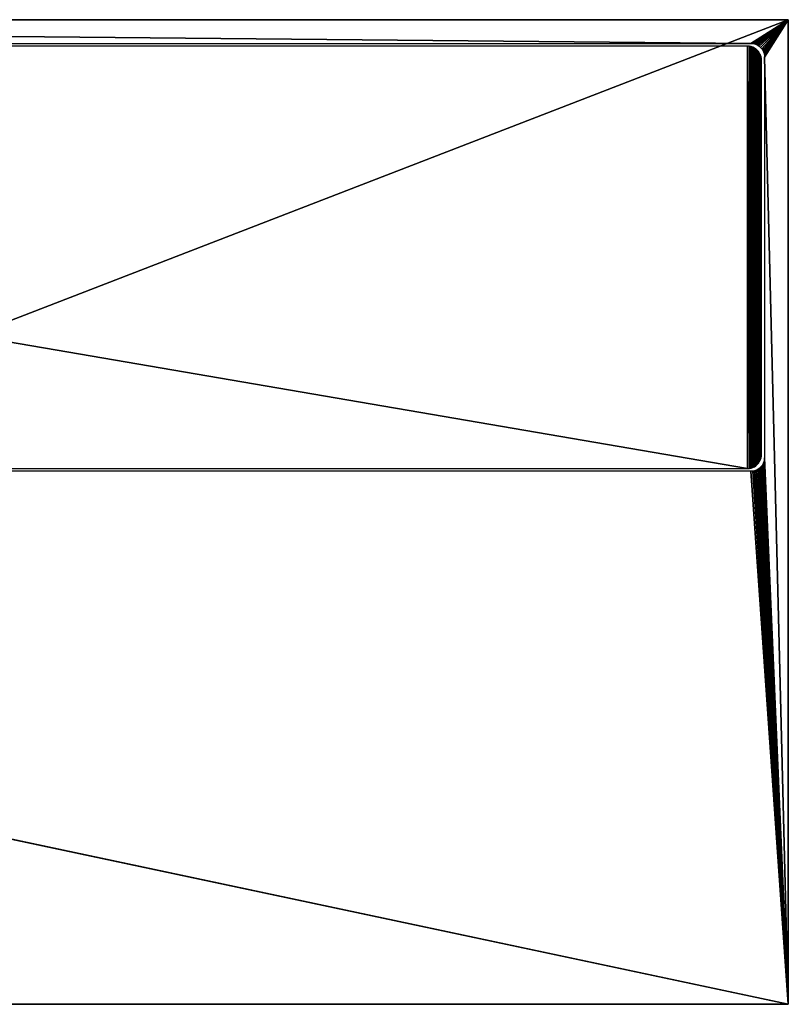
# Model space of a CAD drawing. Header units: millimetres. Extents: x -188 to 188, y -72 to 72.
# Tile 3 of 3: x 74 to 188, y -72 to 72. Entities that reach past the tile are written whole.
import ezdxf

# ---------------------------------------------------------------- set-up
doc = ezdxf.new("R2010")
doc.units = ezdxf.units.MM
doc.header["$LTSCALE"] = 65.185185
for name, color, linetype in [('1', 7, 'CONTINUOUS'), ('2', 7, 'CONTINUOUS'), ('22', 7, 'CONTINUOUS'), ('3', 7, 'CONTINUOUS'), ('4', 7, 'CONTINUOUS'), ('5', 7, 'CONTINUOUS')]:
    doc.layers.add(name, color=color, linetype=linetype)

msp = doc.modelspace()

# ---------------------------------------------------------------- linework, layer by layer
at = {"layer": '1', "color": 7, "linetype": 'Continuous'}
for points in [[(187.5, -72.5), (-187.5, -72.5), (187.5, 72.5), (187.5, -72.5)], [(187.5, 72.5), (-187.5, -72.5), (-187.5, 72.5), (187.5, 72.5)]]:
    msp.add_3dface(points, dxfattribs=at)
at = {"layer": '2', "color": 7, "linetype": 'Continuous'}
for points in [[(187.5, 72.5, 8), (-187.5, 72.5, 8), (182, 69, 8), (187.5, 72.5, 8)], [(182, 69, 8), (-187.5, 72.5, 8), (-182, 69, 8), (182, 69, 8)], [(182.26, 68.98, 8), (187.5, 72.5, 8), (182, 69, 8), (182.26, 68.98, 8)], [(182.52, 68.93, 8), (187.5, 72.5, 8), (182.26, 68.98, 8), (182.52, 68.93, 8)], [(182.77, 68.85, 8), (187.5, 72.5, 8), (182.52, 68.93, 8), (182.77, 68.85, 8)], [(183, 68.73, 8), (187.5, 72.5, 8), (182.77, 68.85, 8), (183, 68.73, 8)], [(183.22, 68.59, 8), (187.5, 72.5, 8), (183, 68.73, 8), (183.22, 68.59, 8)], [(183.41, 68.41, 8), (187.5, 72.5, 8), (183.22, 68.59, 8), (183.41, 68.41, 8)], [(183.59, 68.22, 8), (187.5, 72.5, 8), (183.41, 68.41, 8), (183.59, 68.22, 8)], [(183.73, 68, 8), (187.5, 72.5, 8), (183.59, 68.22, 8), (183.73, 68, 8)], [(183.85, 67.77, 8), (187.5, 72.5, 8), (183.73, 68, 8), (183.85, 67.77, 8)], [(183.93, 67.52, 8), (187.5, 72.5, 8), (183.85, 67.77, 8), (183.93, 67.52, 8)], [(183.98, 67.26, 8), (187.5, 72.5, 8), (183.93, 67.52, 8), (183.98, 67.26, 8)], [(184, 67, 8), (187.5, 72.5, 8), (183.98, 67.26, 8), (184, 67, 8)], [(187.5, -72.5, 8), (187.5, 72.5, 8), (184, 67, 8), (187.5, -72.5, 8)], [(184, 8, 8), (187.5, -72.5, 8), (184, 67, 8), (184, 8, 8)], [(183.85, 7.23, 8), (187.5, -72.5, 8), (183.93, 7.48, 8), (183.85, 7.23, 8)], [(183.93, 7.48, 8), (187.5, -72.5, 8), (183.98, 7.74, 8), (183.93, 7.48, 8)], [(183.98, 7.74, 8), (187.5, -72.5, 8), (184, 8, 8), (183.98, 7.74, 8)], [(-187.5, -72.5, 8), (187.5, -72.5, 8), (-182.52, 6.07, 8), (-187.5, -72.5, 8)], [(-182.52, 6.07, 8), (187.5, -72.5, 8), (-182.26, 6.02, 8), (-182.52, 6.07, 8)], [(-182.26, 6.02, 8), (187.5, -72.5, 8), (-182, 6, 8), (-182.26, 6.02, 8)], [(-182, 6, 8), (187.5, -72.5, 8), (182, 6, 8), (-182, 6, 8)], [(182, 6, 8), (187.5, -72.5, 8), (182.26, 6.02, 8), (182, 6, 8)], [(182.26, 6.02, 8), (187.5, -72.5, 8), (182.52, 6.07, 8), (182.26, 6.02, 8)], [(182.52, 6.07, 8), (187.5, -72.5, 8), (182.77, 6.15, 8), (182.52, 6.07, 8)], [(182.77, 6.15, 8), (187.5, -72.5, 8), (183, 6.27, 8), (182.77, 6.15, 8)], [(183, 6.27, 8), (187.5, -72.5, 8), (183.22, 6.41, 8), (183, 6.27, 8)], [(183.22, 6.41, 8), (187.5, -72.5, 8), (183.41, 6.59, 8), (183.22, 6.41, 8)], [(183.41, 6.59, 8), (187.5, -72.5, 8), (183.59, 6.78, 8), (183.41, 6.59, 8)], [(183.59, 6.78, 8), (187.5, -72.5, 8), (183.73, 7, 8), (183.59, 6.78, 8)], [(183.73, 7, 8), (187.5, -72.5, 8), (183.85, 7.23, 8), (183.73, 7, 8)]]:
    msp.add_3dface(points, dxfattribs=at)
at = {"layer": '22', "linetype": 'Continuous'}
for points in [[(181.5, 68.6, 7.75), (-181.5, 68.6, 7.75), (181.5, 6.4, 7.75), (181.5, 68.6, 7.75)], [(181.5, 6.4, 7.75), (-181.5, 68.6, 7.75), (-181.5, 6.4, 7.75), (181.5, 6.4, 7.75)], [(181.76, 68.58, 7.75), (181.5, 68.6, 7.75), (181.76, 6.42, 7.75), (181.76, 68.58, 7.75)], [(181.76, 6.42, 7.75), (181.5, 68.6, 7.75), (181.5, 6.4, 7.75), (181.76, 6.42, 7.75)], [(182.02, 68.53, 7.75), (181.76, 68.58, 7.75), (182.02, 6.47, 7.75), (182.02, 68.53, 7.75)], [(182.02, 6.47, 7.75), (181.76, 68.58, 7.75), (181.76, 6.42, 7.75), (182.02, 6.47, 7.75)], [(182.27, 68.45, 7.75), (182.02, 68.53, 7.75), (182.27, 6.55, 7.75), (182.27, 68.45, 7.75)], [(182.27, 6.55, 7.75), (182.02, 68.53, 7.75), (182.02, 6.47, 7.75), (182.27, 6.55, 7.75)], [(182.5, 68.33, 7.75), (182.27, 68.45, 7.75), (182.5, 6.67, 7.75), (182.5, 68.33, 7.75)], [(182.5, 6.67, 7.75), (182.27, 68.45, 7.75), (182.27, 6.55, 7.75), (182.5, 6.67, 7.75)], [(182.72, 68.19, 7.75), (182.5, 68.33, 7.75), (182.72, 6.81, 7.75), (182.72, 68.19, 7.75)], [(182.72, 6.81, 7.75), (182.5, 68.33, 7.75), (182.5, 6.67, 7.75), (182.72, 6.81, 7.75)], [(182.91, 68.01, 7.75), (182.72, 68.19, 7.75), (182.91, 6.99, 7.75), (182.91, 68.01, 7.75)], [(182.91, 6.99, 7.75), (182.72, 68.19, 7.75), (182.72, 6.81, 7.75), (182.91, 6.99, 7.75)], [(183.09, 67.82, 7.75), (182.91, 68.01, 7.75), (183.09, 7.18, 7.75), (183.09, 67.82, 7.75)], [(183.09, 7.18, 7.75), (182.91, 68.01, 7.75), (182.91, 6.99, 7.75), (183.09, 7.18, 7.75)], [(183.23, 67.6, 7.75), (183.09, 67.82, 7.75), (183.23, 7.4, 7.75), (183.23, 67.6, 7.75)], [(183.23, 7.4, 7.75), (183.09, 67.82, 7.75), (183.09, 7.18, 7.75), (183.23, 7.4, 7.75)], [(183.35, 67.37, 7.75), (183.23, 67.6, 7.75), (183.35, 7.63, 7.75), (183.35, 67.37, 7.75)], [(183.35, 7.63, 7.75), (183.23, 67.6, 7.75), (183.23, 7.4, 7.75), (183.35, 7.63, 7.75)], [(183.43, 67.12, 7.75), (183.35, 67.37, 7.75), (183.43, 7.88, 7.75), (183.43, 67.12, 7.75)], [(183.43, 7.88, 7.75), (183.35, 67.37, 7.75), (183.35, 7.63, 7.75), (183.43, 7.88, 7.75)], [(183.48, 66.86, 7.75), (183.43, 67.12, 7.75), (183.48, 8.14, 7.75), (183.48, 66.86, 7.75)], [(183.48, 8.14, 7.75), (183.43, 67.12, 7.75), (183.43, 7.88, 7.75), (183.48, 8.14, 7.75)], [(183.5, 66.6, 7.75), (183.48, 66.86, 7.75), (183.5, 8.4, 7.75), (183.5, 66.6, 7.75)], [(183.5, 8.4, 7.75), (183.48, 66.86, 7.75), (183.48, 8.14, 7.75), (183.5, 8.4, 7.75)]]:
    msp.add_3dface(points, dxfattribs=at)
at = {"layer": '3', "color": 7, "linetype": 'Continuous'}
for points in [[(-187.5, -72.5), (187.5, -72.5), (-187.5, -72.5, 8), (-187.5, -72.5)], [(-187.5, -72.5, 8), (187.5, -72.5), (187.5, -72.5, 8), (-187.5, -72.5, 8)]]:
    msp.add_3dface(points, dxfattribs=at)
at = {"layer": '4', "color": 7, "linetype": 'Continuous'}
for points in [[(187.5, -72.5), (187.5, 72.5), (187.5, -72.5, 8), (187.5, -72.5)], [(187.5, 72.5), (187.5, 72.5, 8), (187.5, -72.5, 8), (187.5, 72.5)]]:
    msp.add_3dface(points, dxfattribs=at)
at = {"layer": '5', "color": 7, "linetype": 'Continuous'}
for points in [[(187.5, 72.5), (-187.5, 72.5), (187.5, 72.5, 8), (187.5, 72.5)], [(-187.5, 72.5), (-187.5, 72.5, 8), (187.5, 72.5, 8), (-187.5, 72.5)]]:
    msp.add_3dface(points, dxfattribs=at)

doc.saveas('drawing.dxf')
